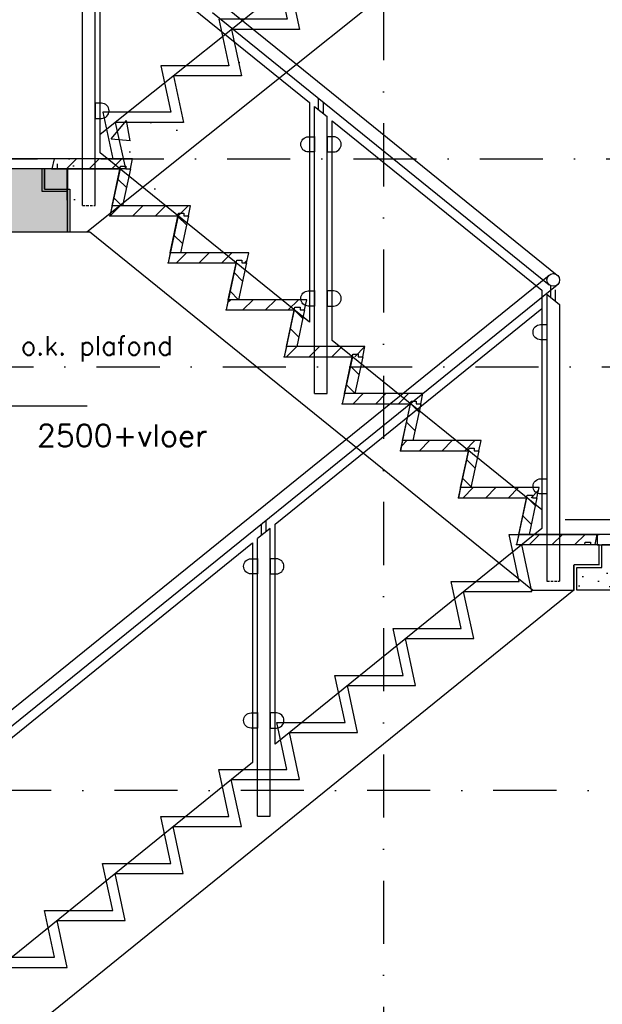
# Model space of a CAD drawing. Extents: x 0 to 317513, y 0 to 193913.
# Tile 39 of 105: x 234982 to 237289, y 92446 to 96347. Entities that reach past the tile are written whole.
import ezdxf

# ---------------------------------------------------------------- set-up
doc = ezdxf.new("R2010")
doc.units = 0
doc.header["$LTSCALE"] = 20
doc.header["$MEASUREMENT"] = 0
doc.header["$PDSIZE"] = -1
for name, pattern in [('DASHDOT', [25, 12.5, -6.25, 0, -6.25]), ('DASHED', [0.75, 0.5, -0.25]), ('DD1', [2.66667, 1.66667, -0.5, 0, -0.5]), ('HIDDEN2', [4.6875, 3.125, -1.5625])]:
    doc.linetypes.add(name, pattern=pattern)
doc.layers.get('0').update_dxf_attribs({"linetype": 'CONTINUOUS'})
for name, color, linetype in [('00', 7, 'CONTINUOUS'), ('A--01A1_ACEER', 1, 'CONTINUOUS'), ('A--124D2TRAPPEN', 4, 'CONTINUOUS'), ('A--A23--_F--3-', 9, 'CONTINUOUS'), ('A--L13A1_VLOEREN', 1, 'CONTINUOUS'), ('A--L13A2_VLOEREN', 2, 'CONTINUOUS'), ('A--L13A2_VLOEREN1', 2, 'DASHED'), ('A--L21--_F-23-', 4, 'CONTINUOUS'), ('A--L23--', 7, 'CONTINUOUS'), ('A--L23--_F--3-', 7, 'CONTINUOUS'), ('A--L24--', 7, 'CONTINUOUS'), ('A--L24A1_TRAPPEN', 1, 'CONTINUOUS'), ('A--L24A2_TRAPPEN', 2, 'CONTINUOUS'), ('A--L24D1_TRAPPEN', 1, 'CONTINUOUS'), ('A--L24D1_TRAPPEN1', 1, 'HIDDEN2'), ('A--M01A1_MAATVOERING', 1, 'CONTINUOUS'), ('A--M01B1_HOOGTE_MAATV', 1, 'CONTINUOUS'), ('A--T$7A8-_STRAMIEN', 8, 'DASHDOT'), ('A--T01B2_HOOGTE_MAATV', 2, 'CONTINUOUS'), ('A--T01B3_HOOGTE_MAATV', 3, 'CONTINUOUS'), ('STRAMIEN', 8, 'DD1'), ('X--LR---_CP', 7, 'CONTINUOUS'), ('Ztrappenrood', 1, 'CONTINUOUS')]:
    doc.layers.add(name, color=color, linetype=linetype)
doc.styles.add('HOOGTEXT', font='ROMANS.shx', dxfattribs={"height": 2.5})

# ---------------------------------------------------------------- blocks, each defined once
blk = doc.blocks.new('*U937')
at = {"layer": 'A--L23--_F--3-', "color": 2, "linetype": 'Continuous'}
blk.add_lwpolyline([(0, 0), (0, -20), (-14792.29447148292, -20.00000000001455), (-14792.29447148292, -1.455191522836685e-11)], dxfattribs=at)
blk = doc.blocks.new('TRAPTREDE')
at = {"layer": 'A--01A1_ACEER'}
h = blk.add_hatch(dxfattribs=at)
h.set_pattern_fill('ANSI31', color=256, scale=20, angle=90, style=0)
h.set_pattern_definition([(135, (-78993.3670342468, -57903.13740615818), (-44.90128060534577, -44.90128060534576), [])])
edge = h.paths.add_edge_path()
edge.add_line((-292.6324801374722, 0), (-310.9134397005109, 0))
edge.add_line((-310.9134397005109, 0), (-319.5105059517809, 40))
edge.add_line((-319.5105059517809, 40), (-8.59706625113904, 40))
edge.add_line((-8.59706625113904, 40), (0, 0))
edge.add_line((0, 0), (-269.9999999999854, 0))
at = {"layer": 'A--L24A2_TRAPPEN'}
blk.add_lwpolyline([(-269.9999999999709, 0), (-272.1492665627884, 9.999999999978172), (-292.6324801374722, 9.999999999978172), (-292.6324801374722, 0), (-310.9134397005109, 0), (-319.5105059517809, 40), (-8.59706625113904, 40), (0, 0)], close=True, dxfattribs=at)
at = {"layer": 'X--LR---_CP', "color": 1}
blk.add_point((0, 0), dxfattribs=at)
blk = doc.blocks.new('STOOTBORD')
at = {"layer": 'A--01A1_ACEER'}
h = blk.add_hatch(dxfattribs=at)
h.set_pattern_fill('ANSI31', color=256, scale=20, style=0)
h.set_pattern_definition([(45, (-78754.76996799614, -57757.02740615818), (-44.90128060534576, 44.90128060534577), [])])
h.paths.add_polyline_path([(0, 0), (-33.55220031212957, 156.109999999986), (-54.03541388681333, 156.109999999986), (-54.03541388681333, 146.1100000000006), (-72.31637344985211, 146.1100000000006), (-40.91343970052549, 0)])
at = {"layer": 'A--L24A2_TRAPPEN'}
blk.add_lwpolyline([(0, 0), (-33.55220031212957, 156.109999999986), (-54.03541388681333, 156.109999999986), (-54.03541388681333, 146.1100000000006), (-72.31637344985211, 146.1100000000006), (-40.91343970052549, 0)], close=True, dxfattribs=at)
at = {"layer": 'X--LR---_CP'}
blk.add_point((0, 0), dxfattribs=at)
blk = doc.blocks.new('GLASKLEM_RECHTS')
at = {"layer": 'A--01A1_ACEER'}
blk.add_lwpolyline([(0, -60), (24.99999999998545, -60, 0.414213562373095), (54.99999999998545, -30), (55, -30, 0.414213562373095), (25, 0), (0, 0)], format="xyb", close=True, dxfattribs=at)
at = {"layer": 'X--LR---_CP'}
blk.add_point((0, 0), dxfattribs=at)
blk = doc.blocks.new('GLASKLEM_LINKS')
at = {"layer": 'A--01A1_ACEER'}
blk.add_lwpolyline([(0, -60), (-25, -60, -0.414213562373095), (-55, -30), (-55, -30, -0.414213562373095), (-25, 0), (0, 0)], format="xyb", close=True, dxfattribs=at)
at = {"layer": 'X--LR---_CP'}
blk.add_point((0, 0), dxfattribs=at)
blk = doc.blocks.new('HOOGTEP')
at = {"layer": 'A--M01A1_MAATVOERING'}
for p, q in [((0, 0), (0.6242222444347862, 2.329629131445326)), ((0.6242222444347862, 2.329629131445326), (8.79409522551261, 2.329629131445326)), ((-2.414814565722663, 0.647047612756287), (0, 0))]:
    blk.add_line(p, q, dxfattribs=at)
at = {"layer": 'A--M01B1_HOOGTE_MAATV'}
blk.add_line((-1.37860708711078, 0), (0.9114254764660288, 0), dxfattribs=at)
at = {"layer": 'A--T01B2_HOOGTE_MAATV', "style": 'HOOGTEXT', "flags": 4}
blk.add_attdef('TEKST', (1.839745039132, -0.6710995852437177), '', height=1.5, dxfattribs=at)
at = {"layer": 'A--T01B3_HOOGTE_MAATV', "style": 'HOOGTEXT', "flags": 4}
blk.add_attdef('HOOGTE', (1.672616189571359, 3.819477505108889), '', height=1.75, dxfattribs=at)

msp = doc.modelspace()

# ---------------------------------------------------------------- hatches: boundary and pattern name
at = {"layer": 'A--01A1_ACEER'}
h = msp.add_hatch(dxfattribs=at)
h.set_pattern_fill('AR-CONC', color=256, scale=5, style=0)
h.set_pattern_definition([(49.99999999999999, (154940.2033338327, 36177.75053261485), (910.92334498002, -79.69542769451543), [95.25, -1047.75]), (355, (154940.2033338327, 36177.75053261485), (-176.2141298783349, 955.2832144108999), [76.2, -838.1999999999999]), (100.451, (155016.1133338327, 36171.10928261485), (734.7125083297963, 875.5834391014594), [80.95, -890.45]), (46.1842, (154940.2033338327, 36431.75053261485), (1355.395204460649, -210.2116396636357), [142.875, -1571.625]), (96.6356, (155053.1528338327, 36414.23303261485), (1187.021172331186, 1237.127779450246), [121.4249999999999, -1335.674999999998]), (351.1840000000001, (154940.2033338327, 36431.75053261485), (1187.02302906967, 1237.125589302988), [114.3, -1257.3]), (21, (155067.2033338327, 36368.25053261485), (758.0743991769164, -511.3275925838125), [95.25, -1047.75]), (326.0000000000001, (155067.2033338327, 36368.25053261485), (309.0101417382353, 920.9398306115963), [76.2, -838.1999999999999]), (71.4514, (155130.3758338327, 36325.64003261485), (1067.082453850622, 409.6142885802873), [80.94999999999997, -890.4499999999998]), (37.50000000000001, (154940.2033338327, 36177.75053261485), (15.44301625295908, 422.7751943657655), [0, -828.04, 0, -850.9000000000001, 0, -841.375]), (7.499999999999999, (154940.2033338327, 36177.75053261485), (334.0983125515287, 500.9028740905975), [0, -485.14, 0, -808.99, 0, -320.675]), (327.5, (154656.9933338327, 36177.75053261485), (677.952975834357, -28.64371996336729), [0, -317.4999999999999, 0, -990.5999999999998, 0, -1314.449999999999]), (317.5, (154529.9933338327, 36177.75053261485), (740.6459069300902, 127.1324551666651), [0, -412.75, 0, -657.86, 0, -933.45])])
h.paths.add_polyline_path([(235420.0318095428, 95755.89793877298), (235419.066991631, 95755.89793877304)], flags=16)
edge = h.paths.add_edge_path()
edge.add_line((235092.7795488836, 95505.89794143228), (235092.7795472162, 95505.89794143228))
edge.add_line((235092.7795472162, 95505.89794143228), (235347.6378190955, 95505.89794143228))
edge.add_line((235347.6378190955, 95505.8979414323), (237187.6377917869, 96979.57792417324))
edge.add_line((235092.7795516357, 95505.8979401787), (235092.7795537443, 95675.89793801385))
edge.add_line((234992.7795505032, 95675.89793925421), (235092.7795537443, 95675.89793801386))
edge.add_line((234992.7795505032, 95675.89793925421), (234992.7795493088, 95755.897938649))
edge.add_line((237187.6378089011, 96979.55794269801), (237187.6378067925, 97149.55794053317))
edge.add_line((237287.6378100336, 97149.55794177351), (237187.6378067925, 97149.55794053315))
edge.add_line((237287.6378100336, 97149.55794177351), (237287.6378112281, 97229.5579411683))
h = msp.add_hatch(dxfattribs=at)
h.set_pattern_fill('ANSI31', color=256, scale=20, style=0)
h.set_pattern_definition([(45.00000000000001, (152380.9708465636, 36177.41259401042), (-44.90128060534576, 44.90128060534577), [])])
h.paths.add_polyline_path([(237268.5638004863, 94306.6600001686), (237268.5638004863, 94266.6600001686), (237603.5638004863, 94266.6600001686), (237603.5638004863, 94306.6600001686)])
h = msp.add_hatch(dxfattribs=at)
h.set_pattern_fill('AR-CONC', color=256, style=0)
h.set_pattern_definition([(49.99999999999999, (150940.6184439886, 36177.75021112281), (182.184668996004, -15.93908553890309), [19.05, -209.55]), (355, (150940.6184439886, 36177.75021112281), (-35.24282597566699, 191.05664288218), [15.24, -167.64]), (100.451, (150955.8004439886, 36176.42196112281), (146.9425016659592, 175.1166878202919), [16.19, -178.09]), (46.1842, (150940.6184439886, 36228.55021112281), (271.0790408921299, -42.04232793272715), [28.575, -314.325]), (96.6356, (150963.2083439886, 36225.04671112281), (237.4042344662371, 247.4255558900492), [24.28499999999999, -267.1349999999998]), (351.1840000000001, (150940.6184439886, 36228.55021112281), (237.4046058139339, 247.4251178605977), [22.86, -251.46]), (21, (150966.0184439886, 36215.85021112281), (151.6148798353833, -102.2655185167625), [19.05, -209.55]), (326.0000000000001, (150966.0184439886, 36215.85021112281), (61.80202834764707, 184.1879661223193), [15.24, -167.64]), (71.4514, (150978.6529439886, 36207.32811112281), (213.4164907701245, 81.92285771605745), [16.18999999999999, -178.0899999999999]), (37.50000000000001, (150940.6184439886, 36177.75021112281), (3.088603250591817, 84.55503887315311), [0, -165.608, 0, -170.18, 0, -168.275]), (7.499999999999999, (150940.6184439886, 36177.75021112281), (66.81966251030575, 100.1805748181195), [0, -97.02799999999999, 0, -161.798, 0, -64.135]), (327.5, (150883.9764439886, 36177.75021112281), (135.5905951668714, -5.728743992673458), [0, -63.49999999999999, 0, -198.1199999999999, 0, -262.8899999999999]), (317.5, (150858.5764439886, 36177.75021112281), (148.129181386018, 25.42649103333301), [0, -82.55, 0, -131.572, 0, -186.69])])
h.paths.add_polyline_path([(238192.342519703, 94266.6599812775), (238023.5638004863, 94266.6600001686), (237603.5638004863, 94266.6600001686), (237286.1131127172, 94266.6600001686), (237287.1131127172, 94176.99795464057), (237187.1131127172, 94176.99795343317), (237187.1131141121, 94086.99795391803), (238192.3425155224, 94086.99795391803)])
at = {"layer": 'A--A23--_F--3-'}
h = msp.add_hatch(dxfattribs=at)
h.set_pattern_fill('ALFABET', color=256, scale=20, angle=1, style=0, pattern_type=2)
h.set_pattern_definition([(46, (157742.7932300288, 1.455191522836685e-11), (-86.32077604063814, 83.35900445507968), []), (50.99999999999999, (157742.7932300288, 1.455191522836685e-11), (143.6492232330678, -10.04493226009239), [14.99999999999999, -164.9999999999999]), (356, (157742.7932300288, 1.455191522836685e-11), (-30.37155278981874, 149.9312053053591), [12, -132]), (101.4514, (157754.7639982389, -0.8370767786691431), (113.2777785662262, 139.8861835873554), [12.74803799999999, -140.2284223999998]), (47.18420000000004, (157742.0951337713, 39.99390780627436), (213.9934415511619, -29.37357608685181), [22.49999999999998, -247.4999999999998]), (97.63559999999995, (157759.9279189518, 37.54609860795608), (183.5039301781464, 198.0563242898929), [19.12205759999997, -210.3425999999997]), (352.1842, (157742.0951337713, 39.99390780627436), (183.503775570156, 198.0564676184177), [18, -198]), (22.00000000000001, (157762.2666117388, 30.34447898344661), (120.7685617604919, -78.42802107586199), [15, -165]), (327, (157762.2666117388, 30.34447898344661), (46.12453210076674, 145.8572078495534), [12, -132]), (72.45140000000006, (157772.3306543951, 23.80880413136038), (166.8931450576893, 67.42905611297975), [12.748038, -140.2284224]), (38.50000000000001, (157742.7932300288, 1.455191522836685e-11), (1.269640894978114, 66.61107424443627), [0, -130.4, 0, -134, 0, -132.5]), (8.500000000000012, (157742.7932300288, 1.455191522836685e-11), (51.2292074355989, 79.78856751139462), [0, -76.39999999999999, 0, -127.4, 0, -50.5]), (328.5, (157698.2000228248, -0.7783773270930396), (106.8269538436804, -2.646990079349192), [0, -49.99999999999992, 0, -155.9999999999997, 0, -206.9999999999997]), (318.5, (157678.2030689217, -1.127425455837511), (116.2700548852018, 22.05354758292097), [0, -64.99999999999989, 0, -103.5999999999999, 0, -146.9999999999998]), (318.5, (157678.2030689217, -1.127425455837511), (116.2700548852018, 22.05354758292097), [0, -64.99999999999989, 0, -103.5999999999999, 0, -146.9999999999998])])
h.paths.add_polyline_path([(217087.3430605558, 95505.89793803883), (235170.5270025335, 95505.89793803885), (235170.4743356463, 95755.89793803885), (217087.3430605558, 95755.89793803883)])

# ---------------------------------------------------------------- linework, layer by layer
at = {"layer": 'A--01A1_ACEER'}
msp.add_line((237141.0389779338, 94366.6600001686), (238192.3376037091, 94366.66031850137), dxfattribs=at)
at = {"layer": 'A--124D2TRAPPEN'}
for points in [[(235148.4724461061, 95755.89795517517), (235148.4724461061, 95755.89795517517), (235148.4724461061, 95755.89795517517), (235148.4724461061, 95755.89795517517), (235170.5226572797, 95755.89796073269), (235170.5226572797, 95505.89793893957), (235258.4725615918, 95505.89797270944)], [(235158.4724449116, 95755.89795517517), (235379.130228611, 95755.89795517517), (235339.1259097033, 95569.76786489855), (235609.1632859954, 95569.76806509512), (235569.1259273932, 95383.65794280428), (235839.1259537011, 95383.65806509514), (235799.1264651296, 95197.5479551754), (236069.1259537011, 95197.54806509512), (236029.1259537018, 95011.43806509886), (236299.125953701, 95011.4380650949), (236259.1259537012, 94825.32806509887), (236528.5170283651, 94825.32806509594), (236488.5170283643, 94639.2180650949), (236758.5170283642, 94639.2180650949), (236718.5170283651, 94453.10806509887), (236988.5170283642, 94453.10806509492), (236948.5170283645, 94266.99806509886), (237276.1131139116, 94266.99793877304)], [(237012.0788014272, 94086.99795391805), (235258.4724441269, 95505.89806775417), (235258.4724441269, 95505.89806775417), (235258.4724441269, 95505.89806775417), (235258.4724441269, 95505.89806775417), (235258.4724441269, 95505.89806775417), (235258.4724441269, 95505.89806775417)], [(237286.1131127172, 94266.99793877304), (238192.3425197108, 94266.99791745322), (238192.3425155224, 94086.99795391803), (237187.1131141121, 94086.99795391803)], [(237012.0788014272, 94086.99795391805), (237177.1131105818, 94086.99795391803)]]:
    msp.add_lwpolyline(points, dxfattribs=at)
at = {"layer": 'A--L13A1_VLOEREN'}
msp.add_line((235117.6503607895, 95795.5400001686), (233167.3436334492, 95795.89793877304), dxfattribs=at)
msp.add_lwpolyline([(237268.5638004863, 94306.6600001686), (237268.5638004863, 94266.6600001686), (237603.5638004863, 94266.6600001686), (237603.5638004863, 94306.6600001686)], close=True, dxfattribs=at)
at = {"layer": 'A--L13A2_VLOEREN'}
for p, q in [((235271.168437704, 96823.34019535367), (236077.855182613, 96170.53426360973)), ((235230.5226605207, 95610.48736753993), (235230.5226605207, 96746.88687290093)), ((235280.5226605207, 95610.48736753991), (235280.5226605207, 96706.42470243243)), ((235745.3759407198, 96375.26992841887), (237078.577990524, 95296.38495625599)), ((236077.855182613, 96170.53426360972), (237110.0313176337, 95335.25252903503)), ((236149.6626175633, 94866.38543246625), (236149.6626175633, 96003.07892037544)), ((236149.6626175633, 96003.07892037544), (236199.6626175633, 95962.61674990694)), ((236165.1626175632, 95990.5356475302), (236165.1626175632, 96035.5603268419)), ((236184.1626175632, 95975.16002275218), (236184.1626175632, 96020.18470206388)), ((236199.6626175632, 94866.38543246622), (236199.6626175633, 95962.61674990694)), ((237084.8062282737, 95246.32317235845), (237084.8062282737, 95291.39721153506)), ((237103.8062282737, 95230.8187426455), (237103.8062282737, 95276.17942827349)), ((237069.3053293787, 95258.86609537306), (237069.3053293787, 94122.3997012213)), ((237069.3053293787, 95258.86609537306), (237119.3053293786, 95218.40739972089)), ((237119.3053293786, 95218.4073997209), (237119.3053293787, 94122.39970122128)), ((236149.6626175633, 94866.38543246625), (236199.6626175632, 94866.38543246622))]:
    msp.add_line(p, q, dxfattribs=at)
msp.add_circle((237094.3046540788, 95315.8187426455), 25, dxfattribs=at)
at = {"layer": 'A--L13A2_VLOEREN1'}
for p, q in [((235230.5226605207, 95610.48736753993), (235280.5226605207, 95610.48736753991)), ((237069.3053293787, 94122.3997012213), (237119.3053293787, 94122.39970122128))]:
    msp.add_line(p, q, dxfattribs=at)
at = {"layer": 'A--L21--_F-23-', "linetype": 'Continuous'}
msp.add_lwpolyline([(217087.3430605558, 95505.89793803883), (235170.5270025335, 95505.89793803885), (235170.4743356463, 95755.89793803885), (217087.3430605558, 95755.89793803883)], close=True, dxfattribs=at)
at = {"layer": 'A--L24A1_TRAPPEN'}
for points in [[(235300.5226605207, 96690.23983424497), (236129.6626175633, 96019.26378856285), (236129.6626175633, 95148.57535598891), (235300.5226605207, 95819.55140167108)], [(236219.6626175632, 95075.74344914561), (236219.6626175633, 95946.43188171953), (237049.3053293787, 95275.04898505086), (237049.3053293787, 94404.36055247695)]]:
    msp.add_lwpolyline(points, close=True, dxfattribs=at)
at = {"layer": 'A--L24D1_TRAPPEN'}
for points in [[(235170.9674399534, 95505.89849958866), (235170.9674406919, 95665.898496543), (235070.9674407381, 95665.898496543), (235070.9674407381, 95755.54043195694)], [(236150.9130218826, 95011.43793877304), (236232.7329061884, 95011.43793877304)], [(236150.9130218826, 95011.43793877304), (236232.7329061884, 95011.43793877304)]]:
    msp.add_lwpolyline(points, dxfattribs=at)
at = {"layer": 'A--L24D1_TRAPPEN1', "linetype": 'Continuous'}
for p, q in [((234685.5503653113, 93398.8770015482), (237078.5788066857, 95335.25318948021)), ((234735.5503653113, 93375.01691258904), (237110.0305014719, 95296.38429581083)), ((235957.5954290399, 94318.84074949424), (235957.5954290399, 94363.8638987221)), ((235973.0954290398, 94331.3829451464), (235923.0954290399, 94290.92424949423)), ((235938.5954290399, 94303.4664451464), (235938.5954290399, 94348.48959437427)), ((235973.0954290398, 93191.84970157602), (235973.0954290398, 94331.3829451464)), ((235923.0954290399, 93191.84970157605), (235923.0954290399, 94290.92424949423)), ((235923.0954290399, 93191.84970157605), (235973.0954290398, 93191.84970157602))]:
    msp.add_line(p, q, dxfattribs=at)
for points in [[(235300.5226605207, 96763.14072724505), (236132.9394954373, 97429.85330498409), (236132.9394954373, 96558.9227691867), (235300.5226605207, 95892.21019144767)], [(235993.0954290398, 94347.56642340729), (237049.3053293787, 95202.22392146), (237049.3053293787, 94331.50324546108), (235993.0954290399, 93476.84574740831)], [(234840.5503653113, 93414.9570242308), (235903.0954290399, 94274.74077123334), (235903.0954290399, 93404.02009523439), (234840.5503653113, 92544.23634823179)]]:
    msp.add_lwpolyline(points, close=True, dxfattribs=at)
for points in [[(237147.2036131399, 97269.55861868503), (236920.6428627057, 97269.55817306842), (236960.5431569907, 97085.34827060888), (236690.5169233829, 97085.3482706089), (236730.5169233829, 96901.13827060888), (236460.6089493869, 96901.13827060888), (236500.6380432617, 96716.92827060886), (236230.6560947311, 96716.92827060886), (236270.6560947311, 96532.71827060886), (236000.6664876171, 96532.71827060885), (236040.6270008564, 96348.50827060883), (235770.6428415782, 96348.50827060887), (235810.5431569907, 96164.29827060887), (235540.6823283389, 96164.29827060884), (235580.5826438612, 95980.08827010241), (235310.6823293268, 95980.08826734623), (235350.5826359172, 95795.87830807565), (235139.2451936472, 95795.87827659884)], [(236050.2739980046, 96492.71827060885), (236090.2345112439, 96308.50827060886), (235820.2345112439, 96308.50827060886), (235860.1348266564, 96124.29827060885), (235590.2739980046, 96124.29827060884), (235630.1743134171, 95940.08827060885), (235360.2739988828, 95940.08826785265), (235400.1743142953, 95755.87826785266), (235400.1743142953, 95755.87826785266), (235400.1743142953, 95755.87826785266), (235400.1743142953, 95755.87826785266), (235400.1743142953, 95755.87826785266), (235400.1743142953, 95755.87826785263), (235400.1743142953, 95755.8782678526), (235400.174303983, 95755.87831546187), (235400.174303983, 95755.87831546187), (235400.174303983, 95755.87831546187), (235400.174303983, 95755.87831546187), (235400.174303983, 95755.87831546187), (235400.1743142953, 95755.87826785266), (235400.174303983, 95755.87831546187), (235080.5226560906, 95755.87826785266), (235080.5226560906, 95755.87826785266), (235080.5226560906, 95755.87826785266), (235080.5226560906, 95755.87826785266), (235080.5226544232, 95755.87826785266), (235080.5226572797, 95675.89826839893), (235180.5226605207, 95675.89826747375), (235180.5226584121, 95505.8982708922), (235248.0276614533, 95505.89826994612), (237175.3563320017, 97049.55881795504)], [(234620.5503639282, 92445.89827053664), (234890.0777484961, 92445.89826943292), (234850.0777485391, 92632.0082680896), (235120.0777486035, 92632.00826808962), (235080.0777485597, 92818.11826829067), (235350.0777487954, 92818.11826719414), (235310.077748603, 93004.22826808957), (235580.0777486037, 93004.2282680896), (235540.0777486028, 93190.3382680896), (235810.0777486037, 93190.3382680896), (235770.0777486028, 93376.4482680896), (236040.0777486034, 93376.4482680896), (236000.0777486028, 93562.55826808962), (236270.0777486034, 93562.55826808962), (236230.0777486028, 93748.66826808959), (236500.0777486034, 93748.6682680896), (236460.0777486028, 93934.77826808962), (236730.0777486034, 93934.7782680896), (236690.0777486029, 94120.88826808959), (236960.077748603, 94120.88826808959), (236920.0777485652, 94306.99826826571), (237276.1131140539, 94306.99826699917)], [(234899.5882545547, 92592.00826808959), (235169.5882545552, 92592.00826808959), (235129.5882545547, 92778.1182680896), (235399.5882547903, 92778.11826699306), (235359.5882545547, 92964.22826808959), (235629.5882545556, 92964.22826808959), (235589.5882545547, 93150.3382680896), (235859.5882545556, 93150.3382680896), (235819.5882545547, 93336.44826808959), (236089.5882545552, 93336.44826808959), (236049.5882545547, 93522.5582680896), (236319.5882545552, 93522.5582680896), (236279.5882545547, 93708.66826808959), (236549.5882545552, 93708.66826808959), (236509.5882545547, 93894.7782680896), (236779.5882545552, 93894.7782680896), (236739.5882545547, 94080.88826808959), (237009.5882545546, 94080.8882680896), (236969.5882545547, 94266.9982680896), (237276.1131139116, 94266.99826699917), (237276.1131139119, 94266.99826699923)], [(237176.1131105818, 94086.99826683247), (234789.6051309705, 92155.89826912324), (234720.5503632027, 92155.89827093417), (234720.5503632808, 92155.89827093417)]]:
    msp.add_lwpolyline(points, dxfattribs=at)
at = {"layer": 'A--T$7A8-_STRAMIEN', "color": 8}
msp.add_line((289117.4986877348, 93292.3845471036), (144211.6667674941, 93292.3845471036), dxfattribs=at)
at = {"layer": 'STRAMIEN', "linetype": 'DASHDOT'}
for p, q in [((236422.3430605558, 109939.1142536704), (236422.3430605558, 90566.61135869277)), ((139283.9145572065, 95795.89793803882), (241970.5542523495, 95795.89793803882)), ((170273.1192430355, 94970.89793803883), (241970.5542523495, 94970.89793803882))]:
    msp.add_line(p, q, dxfattribs=at)
at = {"layer": 'Ztrappenrood'}
for p, q in [((235070.5226572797, 95665.89849731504), (235070.5226572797, 95755.89849688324)), ((235080.5226572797, 95675.89849736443), (235080.5226560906, 95755.87849664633)), ((235170.5226572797, 95665.8984961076), (235070.5226572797, 95665.89849731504)), ((235080.5226572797, 95675.89849736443), (235180.5226605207, 95675.89849612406)), ((237276.1131127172, 94186.99795468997), (237276.1131139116, 94266.99795408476)), ((237286.1131127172, 94176.99795464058), (237286.1131127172, 94266.99795420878)), ((237176.1131105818, 94086.99826683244), (237176.1131094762, 94186.99826636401)), ((237177.1131105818, 94086.99795391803), (237177.1131094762, 94186.99795344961)), ((237277.1131127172, 94186.99795468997), (237177.1131094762, 94186.99795344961)), ((237187.1131141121, 94086.99795391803), (237187.1131127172, 94176.99795343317)), ((237187.1131127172, 94176.99795343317), (237287.1131127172, 94176.99795464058))]:
    msp.add_line(p, q, dxfattribs=at)

# ---------------------------------------------------------------- block references
ref = msp.add_blockref('HOOGTEP', (234809.1528676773, 94933.83557036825), dxfattribs=dict(xscale=-50, yscale=50, zscale=50, rotation=180))
ref.add_attrib('TEKST', 'o.k. plafond', (234986.3531116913, 95017.86169511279), dxfattribs={"layer": 'A--T01B2_HOOGTE_MAATV', "height": 75, "style": 'HOOGTEXT', "flags": 4})
ref.add_attrib('HOOGTE', '2500+vloer', (235050.0435878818, 94655.3616951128), dxfattribs={"layer": 'A--T01B3_HOOGTE_MAATV', "height": 87.5, "style": 'HOOGTEXT', "flags": 4})
at = {"layer": '00'}
for p in [(235280.5226605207, 96015.96735509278), (236199.6626175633, 95882.84783514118), (236199.6626175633, 95272.15940256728)]:
    msp.add_blockref('GLASKLEM_RECHTS', p, dxfattribs=at)
at = {"layer": '00', "xscale": -1}
for p in [(236149.6626175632, 95882.84783514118), (236149.6626175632, 95272.15940256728)]:
    msp.add_blockref('GLASKLEM_RECHTS', p, dxfattribs=at)
at = {"layer": '00', "linetype": 'Continuous'}
for p in [(237069.3053293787, 95138.63674754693), (237069.3053293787, 94527.91607154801)]:
    msp.add_blockref('GLASKLEM_LINKS', p, dxfattribs=at)
at = {"layer": 'A--L23--', "color": 2, "linetype": 'Continuous'}
msp.add_blockref('*U937', (235129.6347940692, 95775.89793803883), dxfattribs=at)
at = {"layer": 'A--L24--', "xscale": -1}
for name, p in [('TRAPTREDE', (235109.1259097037, 95755.87786489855)), ('STOOTBORD', (235347.7229759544, 95609.76786489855)), ('TRAPTREDE', (235339.1259097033, 95569.76786489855)), ('STOOTBORD', (235577.7229759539, 95423.65786489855)), ('TRAPTREDE', (235569.1259097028, 95383.65786489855)), ('STOOTBORD', (235807.7229759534, 95237.54786489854)), ('TRAPTREDE', (235799.1259097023, 95197.54786489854)), ('STOOTBORD', (236037.722975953, 95051.43786489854)), ('TRAPTREDE', (236029.1259097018, 95011.43786489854)), ('STOOTBORD', (236267.7229759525, 94865.32786489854)), ('TRAPTREDE', (236259.1259097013, 94825.32786489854)), ('STOOTBORD', (236497.722975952, 94679.21786489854)), ('TRAPTREDE', (236489.1259097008, 94639.21786489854)), ('STOOTBORD', (236727.7229759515, 94493.10786489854)), ('TRAPTREDE', (236719.1259097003, 94453.10786489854)), ('STOOTBORD', (236957.722975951, 94306.99786489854)), ('TRAPTREDE', (236949.1259096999, 94266.99786489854))]:
    msp.add_blockref(name, p, dxfattribs=at)
at = {"layer": 'A--L24D1_TRAPPEN1'}
msp.add_blockref('GLASKLEM_RECHTS', (235280.5226605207, 96015.96735509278), dxfattribs=at)
at = {"layer": 'A--L24D1_TRAPPEN1', "linetype": 'Continuous', "xscale": -1}
for p in [(235923.0954290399, 94211.15359732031), (235923.0954290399, 93600.43292132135)]:
    msp.add_blockref('GLASKLEM_RECHTS', p, dxfattribs=at)
at = {"layer": 'A--L24D1_TRAPPEN1', "linetype": 'Continuous'}
for p in [(235973.0954290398, 94211.15359732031), (235973.0954290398, 93600.43292132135)]:
    msp.add_blockref('GLASKLEM_RECHTS', p, dxfattribs=at)

doc.saveas('drawing.dxf')
